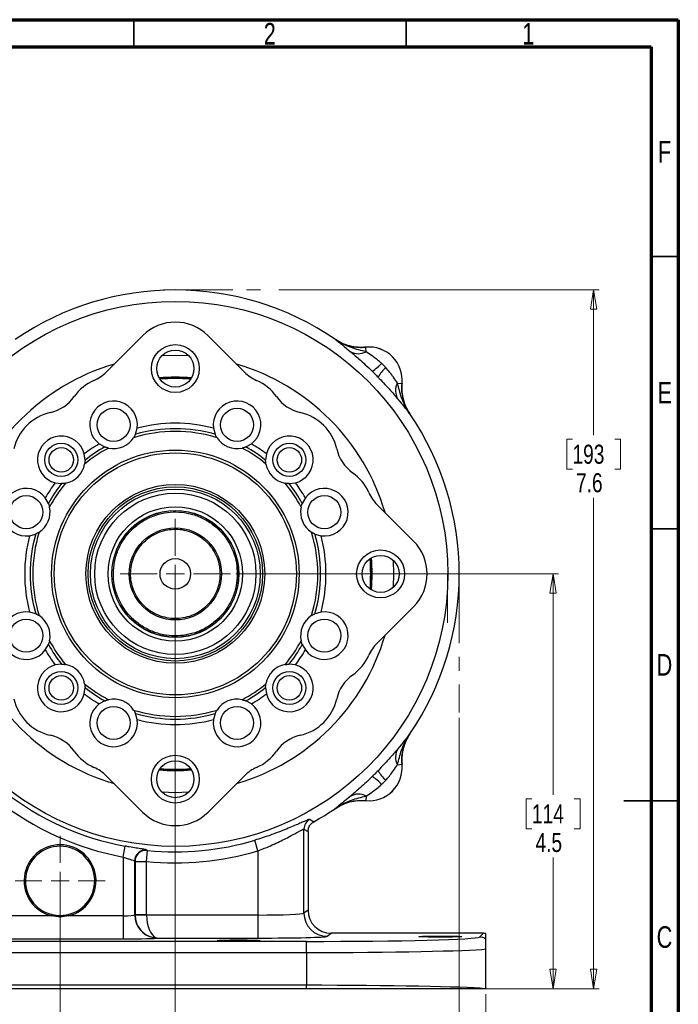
# Model space of a CAD drawing. Header units: inches. Extents: x 0.6 to 16.3, y 0.2 to 11.5.
# Tile 9 of 9: x 11.6 to 16.3, y 4.4 to 11.5. Entities that reach past the tile are written whole.
import ezdxf

# ---------------------------------------------------------------- set-up
doc = ezdxf.new("R2010")
doc.units = ezdxf.units.IN
doc.header["$MEASUREMENT"] = 0
doc.linetypes.add('CENTERX2', pattern=[0.8, 0.5, -0.1, 0.1, -0.1])
doc.styles.add('SLDTEXTSTYLE0', font='TXT', dxfattribs={"width": 0.75})
doc.dimstyles.new('SLDDIMSTYLE0', dxfattribs={"dimtxt": 0.137795, "dimasz": 0.14, "dimexe": 0, "dimexo": 0.0625, "dimgap": 0.034449, "dimtad": 0, "dimtih": 1, "dimtoh": 1, "dimdec": 1, "dimlfac": 1.5, "dimrnd": 1e-09, "dimzin": 12, "dimdsep": 46, "dimtxsty": 'SLDTEXTSTYLE0', "dimblk1": 'CLOSED', "dimblk2": 'CLOSED', "dimsah": 1, "dimcen": 0.09, "dimadec": 0, "dimazin": 3, "dimtfac": 1, "dimtdec": 1, "dimtofl": 0, "dimtmove": 0, "dimatfit": 3, "dimldrblk": 'CLOSED', "dimfxl": 0, "dimfrac": 2, "dimtolj": 1, "dimtzin": 12, "dimarcsym": 0})
doc.dimstyles.new('SLDDIMSTYLE1', dxfattribs={"dimtxt": 0.137795, "dimasz": 0.14, "dimexe": 0, "dimexo": 0.0625, "dimgap": 0.034449, "dimtad": 0, "dimdec": 1, "dimlfac": 1.5, "dimrnd": 1e-09, "dimzin": 12, "dimdsep": 46, "dimtxsty": 'SLDTEXTSTYLE0', "dimblk1": 'CLOSED', "dimblk2": 'CLOSED', "dimsah": 1, "dimcen": 0.09, "dimadec": 0, "dimazin": 3, "dimtfac": 1, "dimtdec": 1, "dimtofl": 0, "dimtmove": 0, "dimatfit": 3, "dimldrblk": 'CLOSED', "dimfxl": 0, "dimfrac": 2, "dimtolj": 1, "dimtzin": 12, "dimarcsym": 0})
doc.dimstyles.new('SLDDIMSTYLE2', dxfattribs={"dimtxt": 0.137795, "dimasz": 0.14, "dimexe": 0, "dimexo": 0.0625, "dimgap": 0.034449, "dimtad": 0, "dimdec": 1, "dimlfac": 1.5, "dimrnd": 1e-09, "dimzin": 12, "dimdsep": 46, "dimtxsty": 'SLDTEXTSTYLE0', "dimblk1": 'CLOSED', "dimblk2": 'CLOSED', "dimsah": 1, "dimcen": 0.09, "dimadec": 0, "dimazin": 3, "dimtfac": 1, "dimtofl": 0, "dimtmove": 0, "dimatfit": 3, "dimldrblk": 'CLOSED', "dimfxl": 0, "dimfrac": 2, "dimtolj": 1, "dimtzin": 12, "dimarcsym": 0})
doc.dimstyles.new('SLDDIMSTYLE3', dxfattribs={"dimtxt": 0.137795, "dimasz": 0.14, "dimexe": 0, "dimexo": 0.0625, "dimgap": 0.034449, "dimtad": 0, "dimtih": 1, "dimtoh": 1, "dimdec": 1, "dimlfac": 1.5, "dimrnd": 1e-09, "dimzin": 12, "dimdsep": 46, "dimtxsty": 'SLDTEXTSTYLE0', "dimblk1": 'CLOSED', "dimblk2": 'CLOSED', "dimsah": 1, "dimcen": 0.09, "dimadec": 0, "dimazin": 3, "dimtfac": 1, "dimtofl": 0, "dimtmove": 0, "dimatfit": 3, "dimldrblk": 'CLOSED', "dimfxl": 0, "dimfrac": 2, "dimtolj": 1, "dimtzin": 12, "dimarcsym": 0})
doc.dimstyles.new('SLDDIMSTYLE4', dxfattribs={"dimtxt": 0.137795, "dimasz": 0.14, "dimexe": 0, "dimexo": 0.0625, "dimgap": 0.034449, "dimtad": 0, "dimdec": 1, "dimlfac": 1.5, "dimrnd": 1e-09, "dimzin": 12, "dimdsep": 46, "dimtxsty": 'SLDTEXTSTYLE0', "dimblk1": 'CLOSED', "dimblk2": 'CLOSED', "dimsah": 1, "dimcen": 0.09, "dimadec": 0, "dimazin": 3, "dimtfac": 1, "dimtdec": 1, "dimtmove": 0, "dimatfit": 0, "dimldrblk": 'CLOSED', "dimfxl": 0, "dimfrac": 2, "dimtolj": 1, "dimtzin": 12, "dimarcsym": 0})

# ---------------------------------------------------------------- blocks, each defined once
blk = doc.blocks.new('_Closed')
at = {"color": 0, "linetype": 'ByBlock', "lineweight": -2}
for p, q in [((-1, 0.166667), (0, 0)), ((-1, 0.166667), (-1, -0.166667)), ((0, 0), (-1, -0.166667)), ((0, 0), (-1, 0))]:
    blk.add_line(p, q, dxfattribs=at)
blk = doc.blocks.new('_D')
at = {"color": 7, "linetype": 'Continuous', "lineweight": 0}
for p, q in [((13.4501, 9.5414), (15.7655, 9.5414)), ((15.7261, 9.5414), (15.7261, 8.4916)), ((15.5734, 8.4636), (15.5314, 8.4636)), ((15.5314, 8.4636), (15.5314, 8.2449)), ((15.8789, 8.4636), (15.9208, 8.4636)), ((15.9208, 8.4636), (15.9208, 8.2449)), ((15.5314, 8.2449), (15.5734, 8.2449)), ((15.9208, 8.2449), (15.8789, 8.2449)), ((15.7261, 4.4884), (15.7261, 8.0387)), ((14.8916, 4.4884), (15.7655, 4.4884))]:
    blk.add_line(p, q, dxfattribs=at)
at = {"color": 7, "linetype": 'Continuous', "lineweight": 18, "xscale": 0.14, "yscale": 0.14}
for p, rotation in [((15.7261, 9.5414), 90.0000000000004), ((15.7261, 4.4884), 270.0000000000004)]:
    blk.add_blockref('_Closed', p, dxfattribs=dict(at, rotation=rotation))
at = {"color": 7, "linetype": 'Continuous', "lineweight": 18, "char_height": 0.1378, "attachment_point": 1, "style": 'SLDTEXTSTYLE0'}
for s, insert in [('193', (15.5734, 8.4225)), ('7.6', (15.5989, 8.2163))]:
    blk.add_mtext(s, dxfattribs=dict(at, insert=insert))
blk = doc.blocks.new('_D_1')
at = {"color": 7, "linetype": 'Continuous', "lineweight": 0}
for p, q in [((14.7544, 6.4466), (14.7544, 3.5829)), ((11.8677, 5.229), (11.8677, 3.5829)), ((13.0602, 3.8207), (13.0183, 3.8207)), ((13.0183, 3.8207), (13.0183, 3.6019)), ((13.3657, 3.8207), (13.4077, 3.8207)), ((13.4077, 3.8207), (13.4077, 3.6019)), ((11.8677, 3.6222), (12.8974, 3.6222)), ((13.0183, 3.6019), (13.0602, 3.6019)), ((13.4077, 3.6019), (13.3657, 3.6019)), ((14.7544, 3.6222), (13.5285, 3.6222))]:
    blk.add_line(p, q, dxfattribs=at)
at = {"color": 7, "linetype": 'Continuous', "lineweight": 18, "xscale": 0.14, "yscale": 0.14, "rotation": 180.0000000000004}
blk.add_blockref('_Closed', (11.8677, 3.6222), dxfattribs=at)
at = {"color": 7, "linetype": 'Continuous', "lineweight": 18, "xscale": 0.14, "yscale": 0.14}
blk.add_blockref('_Closed', (14.7544, 3.6222), dxfattribs=at)
at = {"color": 7, "linetype": 'Continuous', "lineweight": 18, "char_height": 0.1378, "attachment_point": 1, "style": 'SLDTEXTSTYLE0'}
for s, insert in [('110', (13.0602, 3.7796)), ('4.3', (13.0857, 3.5734))]:
    blk.add_mtext(s, dxfattribs=dict(at, insert=insert))
blk = doc.blocks.new('_D_2')
at = {"color": 7, "linetype": 'Continuous', "lineweight": 0}
for p, q in [((11.8677, 4.903), (11.8677, 3.1104)), ((8.781, 4.449), (8.781, 3.1104)), ((10.3556, 3.3482), (10.3136, 3.3482)), ((10.3136, 3.3482), (10.3136, 3.1295)), ((10.6611, 3.3482), (10.703, 3.3482)), ((10.703, 3.3482), (10.703, 3.1295)), ((8.781, 3.1498), (10.1928, 3.1498)), ((11.8677, 3.1498), (10.8239, 3.1498)), ((10.3136, 3.1295), (10.3556, 3.1295)), ((10.703, 3.1295), (10.6611, 3.1295))]:
    blk.add_line(p, q, dxfattribs=at)
at = {"color": 7, "linetype": 'Continuous', "lineweight": 18, "xscale": 0.14, "yscale": 0.14, "rotation": 180.0000000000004}
blk.add_blockref('_Closed', (8.781, 3.1498, -0.7648), dxfattribs=at)
at = {"color": 7, "linetype": 'Continuous', "lineweight": 18, "xscale": 0.14, "yscale": 0.14}
blk.add_blockref('_Closed', (11.8677, 3.1498, -0.7648), dxfattribs=at)
at = {"color": 7, "linetype": 'Continuous', "lineweight": 18, "char_height": 0.1378, "attachment_point": 1, "style": 'SLDTEXTSTYLE0'}
for s, insert in [('118', (10.3556, 3.3071)), ('4.6', (10.3811, 3.101))]:
    blk.add_mtext(s, dxfattribs=dict(at, insert=insert))
blk = doc.blocks.new('_D_3')
at = {"color": 7, "linetype": 'Continuous', "lineweight": 0}
for p, q in [((11.8677, 4.903), (11.8677, 3.1104)), ((14.9478, 4.449), (14.9478, 3.1104)), ((13.6828, 3.3482), (13.6408, 3.3482)), ((13.6408, 3.3482), (13.6408, 3.1295)), ((13.9882, 3.3482), (14.0302, 3.3482)), ((14.0302, 3.3482), (14.0302, 3.1295)), ((11.8677, 3.1498), (13.52, 3.1498)), ((14.9478, 3.1498), (14.151, 3.1498)), ((13.6408, 3.1295), (13.6828, 3.1295)), ((14.0302, 3.1295), (13.9882, 3.1295))]:
    blk.add_line(p, q, dxfattribs=at)
at = {"color": 7, "linetype": 'Continuous', "lineweight": 18, "xscale": 0.14, "yscale": 0.14, "rotation": 180.0000000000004}
blk.add_blockref('_Closed', (11.8677, 3.1498, -0.7648), dxfattribs=at)
at = {"color": 7, "linetype": 'Continuous', "lineweight": 18, "xscale": 0.14, "yscale": 0.14}
blk.add_blockref('_Closed', (14.9478, 3.1498, -0.7648), dxfattribs=at)
at = {"color": 7, "linetype": 'Continuous', "lineweight": 18, "char_height": 0.1378, "attachment_point": 1, "style": 'SLDTEXTSTYLE0'}
for s, insert in [('117', (13.6828, 3.3071)), ('4.6', (13.7082, 3.101))]:
    blk.add_mtext(s, dxfattribs=dict(at, insert=insert))
blk = doc.blocks.new('_D_4')
at = {"color": 7, "linetype": 'Continuous', "lineweight": 0}
for p, q in [((13.1394, 7.4881), (15.4724, 7.4881)), ((15.433, 7.4881), (15.433, 5.8901)), ((15.2803, 5.8621), (15.2383, 5.8621)), ((15.2383, 5.8621), (15.2383, 5.6434)), ((15.5858, 5.8621), (15.6277, 5.8621)), ((15.6277, 5.8621), (15.6277, 5.6434)), ((15.2383, 5.6434), (15.2803, 5.6434)), ((15.6277, 5.6434), (15.5858, 5.6434)), ((15.433, 4.4884), (15.433, 5.4372)), ((14.9762, 4.4884), (15.4724, 4.4884))]:
    blk.add_line(p, q, dxfattribs=at)
at = {"color": 7, "linetype": 'Continuous', "lineweight": 18, "xscale": 0.14, "yscale": 0.14}
for p, rotation in [((15.433, 7.4881, -0.7648), 90.0000000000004), ((15.433, 4.4884, -0.7648), 270.0000000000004)]:
    blk.add_blockref('_Closed', p, dxfattribs=dict(at, rotation=rotation))
at = {"color": 7, "linetype": 'Continuous', "lineweight": 18, "char_height": 0.1378, "attachment_point": 1, "style": 'SLDTEXTSTYLE0'}
for s, insert in [('114', (15.2803, 5.821)), ('4.5', (15.3058, 5.6148))]:
    blk.add_mtext(s, dxfattribs=dict(at, insert=insert))
blk = doc.blocks.new('_D_5')
at = {"color": 7, "linetype": 'Continuous', "lineweight": 0}
for p, q in [((12.7011, 7.4487), (12.7011, 4.0553)), ((11.8677, 5.229), (11.8677, 4.0553)), ((12.1373, 4.2931), (12.0953, 4.2931)), ((12.0953, 4.2931), (12.0953, 4.0744)), ((12.3409, 4.2931), (12.3829, 4.2931)), ((12.3829, 4.2931), (12.3829, 4.0744)), ((11.8677, 4.0947), (11.6177, 4.0947)), ((12.0953, 4.0744), (12.1373, 4.0744)), ((12.3829, 4.0744), (12.3409, 4.0744)), ((12.7011, 4.0947), (12.9511, 4.0947))]:
    blk.add_line(p, q, dxfattribs=at)
at = {"color": 7, "linetype": 'Continuous', "lineweight": 18, "xscale": 0.14, "yscale": 0.14}
blk.add_blockref('_Closed', (11.8677, 4.0947, -0.7648), dxfattribs=at)
at = {"color": 7, "linetype": 'Continuous', "lineweight": 18, "xscale": 0.14, "yscale": 0.14, "rotation": 180.0000000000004}
blk.add_blockref('_Closed', (12.7011, 4.0947, -0.7648), dxfattribs=at)
at = {"color": 7, "linetype": 'Continuous', "lineweight": 18, "char_height": 0.1378, "attachment_point": 1, "style": 'SLDTEXTSTYLE0'}
for s, insert in [('32', (12.1373, 4.252)), ('1.3', (12.1119, 4.0458))]:
    blk.add_mtext(s, dxfattribs=dict(at, insert=insert))
blk = doc.blocks.new('SW_CENTERMARKSYMBOL_0')
at = {"color": 0, "linetype": 'Continuous', "lineweight": 18}
for p, q in [((0, 0.1312), (0, 0.326)), ((-0.1312, 0), (-0.326, 0)), ((0, 0), (-0.0656, 0)), ((0, 0), (0, 0.0656)), ((0, 0), (0, -0.0656)), ((0, 0), (0.0656, 0)), ((0.1312, 0), (0.326, 0)), ((0, -0.1312), (0, -0.326))]:
    blk.add_line(p, q, dxfattribs=at)
blk = doc.blocks.new('SW_CENTERMARKSYMBOL_1')
at = {"color": 0, "linetype": 'Continuous', "lineweight": 18}
for p, q in [((0, 0.1312), (0, 0.399)), ((-0.1312, 0), (-0.399, 0)), ((0, 0), (-0.0656, 0)), ((0, 0), (0, 0.0656)), ((0, 0), (0, -0.0656)), ((0, 0), (0.0656, 0)), ((0.1312, 0), (0.399, 0)), ((0, -0.1312), (0, -0.399))]:
    blk.add_line(p, q, dxfattribs=at)

msp = doc.modelspace()

# ---------------------------------------------------------------- linework, layer by layer
at = {"color": 7, "linetype": 'Continuous', "lineweight": 70}
for p, q in [((0.5906, 11.4961), (16.3386, 11.4961)), ((16.3386, 11.4961), (16.3386, 0.1969)), ((0.7874, 11.2992), (16.1417, 11.2992)), ((16.1417, 11.2992), (16.1417, 0.3937))]:
    msp.add_line(p, q, dxfattribs=at)
at = {"color": 7, "linetype": 'Continuous', "lineweight": 35}
for p, q in [((12.4016, 11.2992), (12.4016, 11.4961)), ((14.3701, 11.2992), (14.3701, 11.4961)), ((16.1417, 9.7835), (16.3386, 9.7835)), ((16.1417, 7.815), (16.3386, 7.815)), ((16.3386, 5.8465), (15.9449, 5.8465)), ((16.1417, 5.8465), (16.3386, 5.8465))]:
    msp.add_line(p, q, dxfattribs=at)
at = {"color": 7, "linetype": 'CENTERX2', "lineweight": 18}
for p, q in [((12.6164, 9.5414), (13.4107, 9.5414)), ((14.6698, 7.4881), (14.6698, 7.1343)), ((14.7544, 7.4881), (14.7544, 6.486))]:
    msp.add_line(p, q, dxfattribs=at)
at = {"color": 7, "linetype": 'Continuous', "lineweight": 25}
for p, q in [((12.4636, 9.2105), (12.2006, 8.9475)), ((13.2015, 8.9475), (12.9385, 9.2105)), ((13.8585, 9.1841), (13.8585, 9.1839)), ((13.8585, 9.1841), (13.8644, 9.1803)), ((14.0781, 9.1275), (14.0781, 9.1277)), ((14.0812, 9.095), (14.0781, 9.1275)), ((14.308, 8.8682), (14.3405, 8.8651)), ((14.3407, 8.8651), (14.3405, 8.8651)), ((14.3969, 8.6455), (14.3971, 8.6455)), ((12.4126, 8.4979), (12.4249, 8.542)), ((12.9772, 8.542), (12.9896, 8.4979)), ((12.1511, 8.4286), (12.1911, 8.4061)), ((13.2111, 8.4061), (13.2511, 8.4286)), ((12.0481, 8.3106), (12.0426, 8.3561)), ((13.3595, 8.3561), (13.3541, 8.3106)), ((11.8331, 8.1465), (11.8786, 8.1411)), ((13.5236, 8.1411), (13.5691, 8.1465)), ((11.7831, 7.9981), (11.7606, 8.0381)), ((13.6416, 8.0381), (13.6191, 7.9981)), ((14.4235, 7.7256), (14.1605, 7.9885)), ((11.6472, 7.7642), (11.6913, 7.7766)), ((13.7108, 7.7766), (13.755, 7.7642)), ((11.6913, 7.1996), (11.6472, 7.212)), ((13.755, 7.212), (13.7108, 7.1996)), ((14.1605, 6.9877), (14.4235, 7.2506)), ((11.7606, 6.9381), (11.7831, 6.9781)), ((13.6191, 6.9781), (13.6416, 6.9381)), ((11.8786, 6.8351), (11.8331, 6.8297)), ((13.5691, 6.8297), (13.5236, 6.8351)), ((12.0426, 6.6201), (12.0481, 6.6656)), ((13.3541, 6.6656), (13.3595, 6.6201)), ((12.1911, 6.5701), (12.1511, 6.5476)), ((13.2511, 6.5476), (13.2111, 6.5701)), ((12.4249, 6.4342), (12.4126, 6.4783)), ((12.9896, 6.4783), (12.9772, 6.4342)), ((14.3971, 6.3307), (14.3933, 6.3248)), ((14.3971, 6.3307), (14.3969, 6.3307)), ((14.308, 6.108), (14.3405, 6.1111)), ((14.3405, 6.1111), (14.3407, 6.1111)), ((12.2006, 6.0287), (12.4636, 5.7657)), ((12.9385, 5.7657), (13.2015, 6.0287)), ((14.0812, 5.8812), (14.0781, 5.8487)), ((14.0781, 5.8485), (14.0781, 5.8487)), ((13.8585, 5.7923), (13.8585, 5.7921)), ((13.6316, 5.0336), (13.6316, 5.6429)), ((13.6316, 5.6429), (13.6611, 5.6255)), ((13.6611, 5.6255), (13.6611, 5.0558)), ((13.2984, 5.4854), (13.2756, 5.5621)), ((12.3239, 5.4406), (12.3384, 5.5192)), ((12.4928, 5.4087), (12.5008, 5.4882)), ((12.4976, 5.4886), (12.4954, 5.4912)), ((13.2984, 5.4854), (13.2984, 5.021)), ((12.3239, 5.4406), (12.3239, 5.0151)), ((12.4072, 5.0214), (12.4072, 5.4117)), ((12.4072, 5.4117), (12.4095, 5.4091)), ((12.4095, 5.4091), (12.4095, 5.0231)), ((12.4928, 5.0231), (12.4928, 5.4087)), ((13.6611, 5.0558), (13.6316, 5.0336)), ((11.8076, 5.0151), (11.4116, 5.0151)), ((11.8099, 5.0248), (11.8076, 5.0151)), ((11.9279, 5.0151), (11.9256, 5.0248)), ((12.3239, 5.0151), (11.9279, 5.0151)), ((12.3239, 5.0151), (12.3239, 4.8485)), ((12.4095, 5.0231), (12.4072, 5.0214)), ((12.4928, 5.0231), (12.4095, 5.0231)), ((12.4928, 5.021), (12.4096, 5.0189)), ((13.2984, 5.021), (12.4928, 5.021)), ((13.2984, 5.021), (13.2984, 4.8544)), ((11.4116, 4.8485), (12.3239, 4.8485)), ((12.5728, 4.8544), (13.2984, 4.8544)), ((13.7981, 4.867), (13.8277, 4.8892)), ((14.9289, 4.8892), (13.8277, 4.8892)), ((14.9289, 4.8892), (14.9018, 4.8621)), ((14.9478, 4.8475), (14.9478, 4.8869)), ((13.6489, 4.8301), (10.08, 4.8301)), ((13.6489, 4.7502), (13.6489, 4.8301)), ((14.9478, 4.4884), (14.9478, 4.7756)), ((10.08, 4.7502), (13.6489, 4.7502)), ((13.6489, 4.7502), (13.6489, 4.5127)), ((13.6489, 4.5127), (10.08, 4.5127)), ((13.6489, 4.4884), (10.08, 4.4884)), ((13.6489, 4.4884), (13.6489, 4.5127)), ((14.9478, 4.4884), (14.9369, 4.4884))]:
    msp.add_line(p, q, dxfattribs=at)
at = {"color": 8, "linetype": 'Continuous', "lineweight": 25}
for p, q in [((14.2812, 7.4881), (14.2782, 7.5849)), ((14.2782, 7.3913), (14.2812, 7.4881))]:
    msp.add_line(p, q, dxfattribs=at)
at = {"color": 8, "linetype": 'Continuous', "lineweight": 25, "flags": 128}
for points in [[(12.7979, 9.0652), (12.7011, 9.0682), (12.6043, 9.0652)], [(12.6043, 5.911), (12.7011, 5.908), (12.7979, 5.911)]]:
    msp.add_lwpolyline(points, dxfattribs=at)
at = {"color": 7, "linetype": 'Continuous', "lineweight": 25, "flags": 128}
for points in [[(13.7021, 5.6953), (13.6966, 5.6986), (13.6731, 5.713)], [(11.8677, 5.018), (11.9112, 5.0218), (11.9256, 5.0248)]]:
    msp.add_lwpolyline(points, dxfattribs=at)
at = {"color": 7, "linetype": 'Continuous', "lineweight": 25}
for centre, radius in [((12.7011, 7.4881), 1.9707), ((12.7011, 8.9728), 0.1732), ((12.7011, 8.9728), 0.1339), ((12.2546, 8.566), 0.1197), ((13.1475, 8.566), 0.1197), ((11.8761, 8.3131), 0.1197), ((13.526, 8.3131), 0.1197), ((11.8764, 8.3128), 0.0887), ((12.7011, 7.4881), 0.8953), ((12.7011, 7.4881), 0.8753), ((13.5257, 8.3128), 0.0887), ((12.7011, 7.4881), 0.6467), ((12.7011, 7.4881), 0.6302), ((11.6232, 7.9346), 0.1197), ((12.7011, 7.4881), 0.6134), ((12.7011, 7.4881), 0.5833), ((13.7789, 7.9346), 0.1197), ((12.7011, 7.4881), 0.4859), ((12.7011, 7.4881), 0.4592), ((12.7011, 7.4881), 0.458), ((12.7011, 7.4881), 0.3333), ((14.1857, 7.4881), 0.1732), ((14.1857, 7.4881), 0.1339), ((12.7011, 7.4881), 0.1107), ((11.6232, 7.0416), 0.1197), ((13.7789, 7.0416), 0.1197), ((11.8761, 6.6631), 0.1197), ((13.526, 6.6631), 0.1197), ((11.8764, 6.6634), 0.0887), ((13.5257, 6.6634), 0.0887), ((12.2546, 6.4102), 0.1197), ((13.1475, 6.4102), 0.1197), ((12.7011, 6.0034), 0.1732), ((12.7011, 6.0034), 0.1339)]:
    msp.add_circle(centre, radius, dxfattribs=at)
for centre, radius, start, end in [((12.7011, 7.4881), 2.0533, 55.68866, 124.31134), ((12.7011, 8.973), 0.3358, 45, 135), ((14.1011, 8.8881), 0.2407, 354.52223, 95.47777), ((14.1011, 8.8881), 0.2405, 354.51489, 95.48511), ((14.0254, 9.1953), 0.1148, 238.54601, 299.09696), ((13.9785, 9.2018), 0.2874, 300.49936, 318.25232), ((14.4148, 8.7655), 0.2874, 131.74768, 149.50064), ((11.995, 9.1532), 0.2909, 293.91494, 315), ((13.4072, 9.1532), 0.2909, 225, 246.08506), ((12.2544, 8.5681), 0.3491, 113.91494, 144.59383), ((12.7011, 7.4881), 1.4127, 85.53282, 94.46718), ((13.1477, 8.5681), 0.3491, 35.40617, 66.08506), ((14.4083, 8.8124), 0.1148, 150.90304, 211.45399), ((11.7328, 8.9389), 0.2909, 282.78631, 324.59383), ((13.6694, 8.9389), 0.2909, 215.40617, 257.21369), ((12.2546, 8.566), 0.172, 352.00119, 232.99881), ((13.1475, 8.566), 0.172, 307.00119, 187.99881), ((11.8744, 8.3148), 0.3491, 102.78631, 167.21369), ((13.5277, 8.3148), 0.3491, 12.78631, 77.21369), ((12.7011, 7.4881), 2.0533, 325.68866, 34.31134), ((12.7011, 7.4881), 1.0895, 75.31804, 104.68196), ((11.8761, 8.3131), 0.172, 14.50119, 255.49881), ((12.7011, 7.4881), 1.0302, 72.97145, 107.02855), ((12.7011, 7.4881), 1.0502, 74.05355, 105.94645), ((13.526, 8.3131), 0.172, 284.50119, 165.49881), ((12.7011, 7.4881), 1.0895, 120.31804, 127.18196), ((12.7011, 7.4881), 1.0502, 119.05355, 128.44645), ((12.2546, 8.566), 0.172, 257.67429, 327.32571), ((13.1475, 8.566), 0.172, 212.67429, 282.32571), ((12.7011, 7.4881), 1.0502, 51.55355, 60.94645), ((12.7011, 7.4881), 1.0895, 52.81804, 59.68196), ((12.7011, 7.4881), 1.0302, 117.97145, 129.52855), ((12.7011, 7.4881), 1.0302, 50.47145, 62.02855), ((14.1519, 8.4564), 0.2909, 192.78631, 234.59383), ((11.8761, 8.3131), 0.172, 280.17429, 349.82571), ((13.526, 8.3131), 0.172, 190.17429, 259.82571), ((13.7811, 7.9348), 0.3491, 23.91494, 54.59383), ((12.7011, 7.4881), 1.0895, 142.81804, 149.68196), ((12.7011, 7.4881), 1.0502, 141.55355, 150.94645), ((12.7011, 7.4881), 1.0302, 140.47145, 152.02855), ((12.7011, 7.4881), 1.0302, 27.97145, 39.52855), ((12.7011, 7.4881), 1.0502, 29.05355, 38.44645), ((12.7011, 7.4881), 1.0895, 30.31804, 37.18196), ((11.6232, 7.9346), 0.172, 37.00119, 277.99881), ((13.7789, 7.9346), 0.172, 262.00119, 142.99881), ((14.3661, 8.1942), 0.2909, 203.91494, 225), ((11.6232, 7.9346), 0.172, 302.67429, 12.32571), ((13.7789, 7.9346), 0.172, 167.67429, 237.32571), ((12.7011, 7.4881), 1.0895, 165.31804, 194.68196), ((12.7011, 7.4881), 1.0502, 164.05355, 195.94645), ((12.7011, 7.4881), 1.0302, 162.97145, 197.02855), ((12.7011, 7.4881), 1.0302, 342.97145, 17.02855), ((12.7011, 7.4881), 1.0502, 344.05355, 15.94645), ((12.7011, 7.4881), 1.0895, 345.31804, 14.68196), ((14.186, 7.4881), 0.3358, 315, 45), ((12.7011, 7.4881), 1.4127, 355.53282, 4.46718), ((11.6232, 7.0416), 0.172, 82.00119, 322.99881), ((13.7789, 7.0416), 0.172, 217.00119, 97.99881), ((11.6232, 7.0416), 0.172, 347.67429, 57.32571), ((13.7789, 7.0416), 0.172, 122.67429, 192.32571), ((12.7011, 7.4881), 1.0302, 207.97145, 219.52855), ((12.7011, 7.4881), 1.0302, 320.47145, 332.02855), ((14.3661, 6.782), 0.2909, 135, 156.08506), ((12.7011, 7.4881), 1.0895, 210.31804, 217.18196), ((12.7011, 7.4881), 1.0502, 209.05355, 218.44645), ((12.7011, 7.4881), 1.0502, 321.55355, 330.94645), ((12.7011, 7.4881), 1.0895, 322.81804, 329.68196), ((13.7811, 7.0414), 0.3491, 305.40617, 336.08506), ((11.8761, 6.6631), 0.172, 104.50119, 345.49881), ((11.8761, 6.6631), 0.172, 10.17429, 79.82571), ((13.526, 6.6631), 0.172, 100.17429, 169.82571), ((13.526, 6.6631), 0.172, 194.50119, 75.49881), ((12.7011, 7.4881), 1.0302, 230.47145, 242.02855), ((12.7011, 7.4881), 1.0302, 297.97145, 309.52855), ((14.1519, 6.5198), 0.2909, 125.40617, 167.21369), ((12.7011, 7.4881), 1.0502, 231.55355, 240.94645), ((12.7011, 7.4881), 1.0502, 299.05355, 308.44645), ((11.8744, 6.6614), 0.3491, 192.78631, 257.21369), ((12.7011, 7.4881), 1.0895, 232.81804, 239.68196), ((12.2546, 6.4102), 0.172, 32.67429, 102.32571), ((13.1475, 6.4102), 0.172, 77.67429, 147.32571), ((12.7011, 7.4881), 1.0895, 300.31804, 307.18196), ((13.5277, 6.6614), 0.3491, 282.78631, 347.21369), ((12.2546, 6.4102), 0.172, 127.00119, 7.99881), ((12.7011, 7.4881), 1.0302, 252.97145, 287.02855), ((13.1475, 6.4102), 0.172, 172.00119, 52.99881), ((12.7011, 7.4881), 1.0502, 254.05355, 285.94645), ((12.7011, 7.4881), 1.0895, 255.31804, 284.68196), ((11.7328, 6.0373), 0.2909, 35.40617, 77.21369), ((13.6694, 6.0373), 0.2909, 102.78631, 144.59383), ((12.2544, 6.4081), 0.3491, 215.40617, 246.08506), ((13.1477, 6.4081), 0.3491, 293.91494, 324.59383), ((14.4083, 6.1638), 0.1148, 148.54601, 209.09696), ((11.995, 5.823), 0.2909, 45, 66.08506), ((12.7011, 7.4881), 1.4127, 265.53282, 274.46718), ((13.4072, 5.823), 0.2909, 113.91494, 135), ((14.1011, 6.0881), 0.2405, 264.51489, 5.48511), ((14.1011, 6.0881), 0.2407, 264.52223, 5.47777), ((14.4148, 6.2107), 0.2874, 210.49936, 228.25232), ((13.9785, 5.7744), 0.2874, 41.74768, 59.50064), ((12.7011, 7.4881), 2.002, 231.72847, 259.56328), ((12.7011, 7.4881), 2.0819, 231.72847, 259.56328), ((14.0254, 5.7809), 0.1148, 60.90304, 121.45399), ((12.7011, 7.4881), 2.0533, 299.17563, 304.31134), ((12.7011, 6.0032), 0.3358, 225, 315), ((13.7116, 5.6428), 0.0801, 118.74912, 179.95587), ((12.7011, 7.4881), 2.0099, 264.28032, 286.60909), ((11.8677, 5.2684), 0.2603, 283.35583, 256.64417), ((11.8677, 5.2684), 0.2503, 283.35583, 256.64417), ((12.4873, 5.4115), 0.0801, 84.2114, 179.90698), ((12.4896, 5.409), 0.0801, 84.28109, 179.90712), ((12.7011, 7.4881), 2.0898, 264.28032, 286.60909), ((12.574, 5.0216), 0.1668, 180.05671, 259.46894), ((12.5762, 5.0232), 0.1667, 180.02618, 181.47384), ((13.7983, 5.0338), 0.1668, 180.05364, 269.93108), ((12.55, 4.901), 0.0439, 261.53007, 281.36609), ((14.9017, 4.7821), 0.08, 54.79421, 89.95755)]:
    msp.add_arc(centre, radius, start, end, dxfattribs=at)
at = {"color": 8, "linetype": 'Continuous', "lineweight": 25}
for radius, start, end in [(1.5801, 106.28874, 163.71126), (1.5801, 16.28874, 73.71126), (1.4226, 85.3238, 94.6762), (1.4194, 85.38683, 94.61317), (1.4194, 355.38683, 4.61317), (1.4226, 355.3238, 4.6762), (1.5801, 196.28874, 253.71126), (1.5801, 286.28874, 343.71126), (1.4226, 265.3238, 274.6762), (1.4194, 265.38683, 274.61317)]:
    msp.add_arc((12.7011, 7.4881), radius, start, end, dxfattribs=at)
at = {"color": 7, "linetype": 'Continuous', "lineweight": 25}
for centre, major_axis, ratio, start_param, end_param in [((13.8278, 5.0559), (-0.1335, -0.1001), 0.999049, 5.640226, 7.210109), ((12.3239, 5.0216), (0.0833, 0), 0.078558, 4.712389, 6.248279), ((12.5733, 5.021), (-0.0543, 0.1579), 0.978221, 1.258768, 2.620669), ((12.5762, 5.0232), (0.0667, 0.05), 0.999049, 2.498634, 2.5239), ((12.5733, 5.021), (-0.0027, 0.1667), 0.482584, 1.562845, 2.924745), ((13.2984, 5.0341), (0.3333, 0), 0.039279, 4.712389, 6.248279), ((12.3239, 4.855), (0.25, 0), 0.026186, 4.712389, 6.189716), ((13.2984, 4.8675), (0.5, 0), 0.026186, 4.712389, 6.248279), ((13.6489, 4.863), (1.2533, 0), 0.026186, 4.712389, 6.257005), ((14.9288, 4.8092), (0.0566, 0.0566), 0.999315, 0.54568, 0.785056), ((13.6489, 4.783), (1.3333, 0), 0.024615, 4.712389, 6.055681), ((13.6489, 4.4799), (1.3333, 0), 0.024615, 0.261572, 1.570796)]:
    msp.add_ellipse(centre, major_axis=major_axis, ratio=ratio, start_param=start_param, end_param=end_param, dxfattribs=at)
for centre in [(14.6177, 4.8652), (13.1591, 4.8368)]:
    msp.add_ellipse(centre, major_axis=(0.1562, 0), ratio=0.026186, dxfattribs=at)
for points, knots in [([(13.8585, 9.1839), (13.8585, 9.1839), (13.8669, 9.1774), (13.8836, 9.1644), (13.9172, 9.1377), (13.9463, 9.1134), (13.9655, 9.0974)], [0, 0, 0, 0, 0.002547, 0.254971, 0.506602, 1, 1, 1, 1]), ([(14.0812, 9.095), (14.0455, 9.1035), (13.9892, 9.1168), (13.9149, 9.1485), (13.8771, 9.1709), (13.8586, 9.1838), (13.8585, 9.1839)], [0, 0, 0, 0, 0.458943, 0.721865, 0.99767, 1, 1, 1, 1]), ([(14.0781, 9.1275), (14.0591, 9.1266), (14.0205, 9.1248), (13.9635, 9.1349), (13.9082, 9.1536), (13.8752, 9.1737), (13.8585, 9.1839)], [0, 0, 0, 0, 0.246206, 0.499999, 0.746205, 1, 1, 1, 1]), ([(13.8771, 9.1728), (13.8919, 9.1647), (13.9234, 9.1475), (13.9743, 9.1328), (14.0269, 9.125), (14.0609, 9.1268), (14.0781, 9.1277)], [0, 0, 0, 0, 0.241066, 0.513053, 0.753661, 1, 1, 1, 1]), ([(13.9655, 9.0974), (13.975, 9.0894), (13.9942, 9.073), (14.0314, 9.0407), (14.0754, 9.0012), (14.1078, 8.9701), (14.1243, 8.9542)], [0, 0, 0, 0, 0.21336, 0.43352, 0.711269, 1, 1, 1, 1]), ([(14.1929, 9.0105), (14.1906, 9.0125), (14.1784, 9.0236), (14.1553, 9.0425), (14.1181, 9.0697), (14.095, 9.0856), (14.0812, 9.095)], [0, 0, 0, 0, 0.061603, 0.328469, 0.601193, 1, 1, 1, 1]), ([(14.308, 8.8682), (14.2986, 8.882), (14.2821, 8.9059), (14.2531, 8.9458), (14.2334, 8.9684), (14.2234, 8.9799)], [0, 0, 0, 0, 0.3988761, 0.6949123, 1, 1, 1, 1]), ([(14.1672, 8.9113), (14.1702, 8.9082), (14.1872, 8.8908), (14.2178, 8.8582), (14.2542, 8.8179), (14.2857, 8.7816), (14.3021, 8.7623), (14.3104, 8.7525)], [0, 0, 0, 0, 0.054789, 0.306864, 0.566571, 0.779999, 1, 1, 1, 1]), ([(14.3969, 8.6455), (14.3968, 8.6456), (14.3839, 8.6641), (14.3614, 8.7019), (14.3298, 8.7763), (14.3165, 8.8325), (14.308, 8.8682)], [0, 0, 0, 0, 0.00233, 0.278135, 0.541057, 1, 1, 1, 1]), ([(14.3407, 8.8651), (14.3402, 8.8595), (14.3383, 8.8355), (14.3401, 8.7922), (14.3514, 8.739), (14.3701, 8.6891), (14.388, 8.6602), (14.3971, 8.6455)], [0, 0, 0, 0, 0.073245, 0.312639, 0.558976, 0.776893, 1, 1, 1, 1]), ([(14.3969, 8.6455), (14.3957, 8.6473), (14.3841, 8.6644), (14.3652, 8.6995), (14.3473, 8.7526), (14.3378, 8.8086), (14.3396, 8.8461), (14.3405, 8.8651)], [0, 0, 0, 0, 0.028662, 0.26802, 0.51433, 0.753688, 1, 1, 1, 1]), ([(14.3104, 8.7525), (14.3264, 8.7333), (14.3507, 8.7043), (14.3774, 8.6706), (14.3904, 8.6539), (14.3968, 8.6456), (14.3969, 8.6455)], [0, 0, 0, 0, 0.493398, 0.745029, 0.997453, 1, 1, 1, 1]), ([(12.4126, 8.4979), (12.4125, 8.4977), (12.4123, 8.4973), (12.4111, 8.4946), (12.409, 8.49), (12.4052, 8.4826), (12.4015, 8.4765), (12.3994, 8.4731)], [0, 0, 0, 0, 0.1458028, 0.2913219, 0.4460576, 0.6836385, 1, 1, 1, 1]), ([(13.0028, 8.4731), (13.0008, 8.4763), (12.9972, 8.4821), (12.9933, 8.4897), (12.991, 8.4946), (12.9898, 8.4974), (12.9897, 8.4977), (12.9896, 8.4979)], [0, 0, 0, 0, 0.296629, 0.532467, 0.714441, 0.866237, 1, 1, 1, 1]), ([(12.2179, 8.3979), (12.2142, 8.3988), (12.2076, 8.4004), (12.1995, 8.403), (12.1944, 8.4048), (12.1916, 8.4059), (12.1912, 8.4061), (12.1911, 8.4061)], [0, 0, 0, 0, 0.296629, 0.532467, 0.714441, 0.866237, 1, 1, 1, 1]), ([(13.2111, 8.4061), (13.2109, 8.406), (13.2105, 8.4059), (13.2077, 8.4048), (13.203, 8.4031), (13.1951, 8.4005), (13.1882, 8.3989), (13.1843, 8.3979)], [0, 0, 0, 0, 0.1458028, 0.2913219, 0.4460576, 0.6836385, 1, 1, 1, 1]), ([(12.0481, 8.3106), (12.0481, 8.3104), (12.0481, 8.31), (12.048, 8.307), (12.0478, 8.302), (12.0472, 8.2937), (12.046, 8.2867), (12.0454, 8.2827)], [0, 0, 0, 0, 0.145803, 0.291322, 0.446058, 0.683639, 1, 1, 1, 1]), ([(13.3567, 8.2827), (13.3561, 8.2864), (13.3551, 8.2931), (13.3544, 8.3016), (13.3541, 8.307), (13.3541, 8.3101), (13.3541, 8.3104), (13.3541, 8.3106)], [0, 0, 0, 0, 0.296629, 0.532467, 0.714441, 0.866237, 1, 1, 1, 1]), ([(11.9065, 8.1438), (11.9028, 8.1432), (11.8961, 8.1421), (11.8876, 8.1414), (11.8822, 8.1411), (11.8791, 8.1411), (11.8788, 8.1411), (11.8786, 8.1411)], [0, 0, 0, 0, 0.296629, 0.532467, 0.714441, 0.866237, 1, 1, 1, 1]), ([(13.5236, 8.1411), (13.5234, 8.1411), (13.523, 8.1411), (13.52, 8.1412), (13.5149, 8.1414), (13.5066, 8.142), (13.4996, 8.1431), (13.4957, 8.1438)], [0, 0, 0, 0, 0.145803, 0.291322, 0.446058, 0.683639, 1, 1, 1, 1]), ([(11.7831, 7.9981), (11.7831, 7.9979), (11.7833, 7.9975), (11.7844, 7.9947), (11.7861, 7.99), (11.7887, 7.9821), (11.7903, 7.9752), (11.7913, 7.9713)], [0, 0, 0, 0, 0.145803, 0.291322, 0.446058, 0.683639, 1, 1, 1, 1]), ([(13.6109, 7.9713), (13.6118, 7.975), (13.6134, 7.9816), (13.616, 7.9896), (13.6178, 7.9948), (13.6189, 7.9976), (13.619, 7.9979), (13.6191, 7.9981)], [0, 0, 0, 0, 0.296629, 0.532467, 0.714441, 0.866237, 1, 1, 1, 1]), ([(13.1491, 7.4841), (13.1479, 7.5115), (13.1454, 7.5678), (13.1212, 7.6515), (13.0806, 7.7321), (13.0229, 7.8043), (12.9635, 7.8535), (12.9111, 7.8847), (12.8574, 7.9097), (12.7886, 7.9302), (12.7051, 7.9386), (12.6214, 7.9317), (12.5377, 7.9084), (12.4571, 7.8675), (12.3849, 7.81), (12.3357, 7.7505), (12.3045, 7.6981), (12.2795, 7.6444), (12.259, 7.5756), (12.2506, 7.4921), (12.2575, 7.4084), (12.2808, 7.3247), (12.3217, 7.2441), (12.3792, 7.1719), (12.4387, 7.1227), (12.4911, 7.0915), (12.5447, 7.0665), (12.6135, 7.046), (12.6971, 7.0376), (12.7807, 7.0445), (12.8645, 7.0678), (12.9451, 7.1087), (13.0173, 7.1662), (13.0664, 7.2257), (13.0977, 7.2781), (13.1226, 7.3318), (13.1439, 7.4006), (13.1474, 7.4568), (13.1491, 7.4841)], [0, 0, 0, 0, 0.029124, 0.059993, 0.092145, 0.124979, 0.157814, 0.173908, 0.190007, 0.220876, 0.25, 0.279124, 0.309993, 0.342145, 0.374979, 0.407814, 0.423908, 0.440007, 0.470876, 0.5, 0.529124, 0.559993, 0.592145, 0.624979, 0.657814, 0.673908, 0.690007, 0.720876, 0.75, 0.779124, 0.809993, 0.842145, 0.874979, 0.907814, 0.923908, 0.940007, 0.970876, 1, 1, 1, 1]), ([(11.7161, 7.7898), (11.7129, 7.7878), (11.7071, 7.7842), (11.6995, 7.7804), (11.6946, 7.7781), (11.6918, 7.7768), (11.6915, 7.7767), (11.6913, 7.7766)], [0, 0, 0, 0, 0.296629, 0.532467, 0.714441, 0.866237, 1, 1, 1, 1]), ([(13.0244, 7.4852), (13.0235, 7.505), (13.0217, 7.5456), (13.0043, 7.606), (12.975, 7.6642), (12.9334, 7.7163), (12.8821, 7.7588), (12.8244, 7.7893), (12.7643, 7.8072), (12.704, 7.8132), (12.6436, 7.8082), (12.5832, 7.7914), (12.525, 7.7619), (12.4729, 7.7204), (12.4304, 7.6691), (12.3999, 7.6114), (12.382, 7.5513), (12.376, 7.491), (12.3809, 7.4306), (12.3977, 7.3702), (12.4272, 7.312), (12.4688, 7.2599), (12.5201, 7.2174), (12.5778, 7.1869), (12.6379, 7.169), (12.6982, 7.163), (12.7586, 7.168), (12.819, 7.1848), (12.8772, 7.2143), (12.9293, 7.2558), (12.9718, 7.3071), (13.0021, 7.3648), (13.0207, 7.4249), (13.0232, 7.4655), (13.0244, 7.4852)], [0, 0, 0, 0, 0.029129, 0.060003, 0.09216, 0.125, 0.15784, 0.189997, 0.220871, 0.25, 0.279129, 0.310003, 0.34216, 0.375, 0.40784, 0.439997, 0.470871, 0.5, 0.529129, 0.560003, 0.59216, 0.625, 0.65784, 0.689997, 0.720871, 0.75, 0.779129, 0.810003, 0.84216, 0.875, 0.90784, 0.939997, 0.970871, 1, 1, 1, 1]), ([(13.7108, 7.7766), (13.7107, 7.7767), (13.7103, 7.7769), (13.7075, 7.7781), (13.703, 7.7802), (13.6956, 7.784), (13.6895, 7.7877), (13.6861, 7.7898)], [0, 0, 0, 0, 0.145803, 0.291322, 0.446058, 0.683639, 1, 1, 1, 1]), ([(11.6913, 7.1996), (11.6915, 7.1995), (11.6919, 7.1993), (11.6946, 7.1981), (11.6992, 7.196), (11.7066, 7.1922), (11.7126, 7.1885), (11.7161, 7.1864)], [0, 0, 0, 0, 0.145803, 0.291322, 0.446058, 0.683639, 1, 1, 1, 1]), ([(13.6861, 7.1864), (13.6893, 7.1884), (13.6951, 7.192), (13.7026, 7.1958), (13.7076, 7.1981), (13.7104, 7.1994), (13.7107, 7.1995), (13.7108, 7.1996)], [0, 0, 0, 0, 0.296629, 0.532467, 0.714441, 0.866237, 1, 1, 1, 1]), ([(11.7913, 7.0049), (11.7904, 7.0012), (11.7888, 6.9946), (11.7862, 6.9866), (11.7844, 6.9814), (11.7833, 6.9786), (11.7831, 6.9783), (11.7831, 6.9781)], [0, 0, 0, 0, 0.296629, 0.532467, 0.714441, 0.866237, 1, 1, 1, 1]), ([(13.6191, 6.9781), (13.619, 6.9783), (13.6189, 6.9787), (13.6178, 6.9815), (13.6161, 6.9862), (13.6135, 6.9941), (13.6118, 7.001), (13.6109, 7.0049)], [0, 0, 0, 0, 0.145803, 0.291322, 0.446058, 0.683639, 1, 1, 1, 1]), ([(11.8786, 6.8351), (11.8788, 6.8351), (11.8792, 6.8351), (11.8822, 6.8351), (11.8872, 6.8348), (11.8955, 6.8342), (11.9025, 6.8331), (11.9065, 6.8324)], [0, 0, 0, 0, 0.145803, 0.291322, 0.446058, 0.683639, 1, 1, 1, 1]), ([(13.4957, 6.8324), (13.4994, 6.833), (13.5061, 6.8341), (13.5146, 6.8348), (13.52, 6.8351), (13.523, 6.8351), (13.5234, 6.8351), (13.5236, 6.8351)], [0, 0, 0, 0, 0.296629, 0.532467, 0.714441, 0.866237, 1, 1, 1, 1]), ([(12.0454, 6.6935), (12.046, 6.6898), (12.0471, 6.6831), (12.0478, 6.6746), (12.048, 6.6692), (12.0481, 6.6661), (12.0481, 6.6658), (12.0481, 6.6656)], [0, 0, 0, 0, 0.296629, 0.532467, 0.714441, 0.866237, 1, 1, 1, 1]), ([(13.3541, 6.6656), (13.3541, 6.6658), (13.3541, 6.6662), (13.3541, 6.6692), (13.3544, 6.6742), (13.355, 6.6826), (13.3561, 6.6895), (13.3567, 6.6935)], [0, 0, 0, 0, 0.145803, 0.291322, 0.446058, 0.683639, 1, 1, 1, 1]), ([(12.1911, 6.5701), (12.1913, 6.5702), (12.1916, 6.5703), (12.1944, 6.5714), (12.1992, 6.5731), (12.2071, 6.5757), (12.214, 6.5773), (12.2179, 6.5783)], [0, 0, 0, 0, 0.145803, 0.291322, 0.446058, 0.683639, 1, 1, 1, 1]), ([(13.1843, 6.5783), (13.1879, 6.5774), (13.1945, 6.5758), (13.2026, 6.5732), (13.2077, 6.5714), (13.2106, 6.5703), (13.2109, 6.5701), (13.2111, 6.5701)], [0, 0, 0, 0, 0.296629, 0.532467, 0.714441, 0.866237, 1, 1, 1, 1]), ([(12.3994, 6.5031), (12.4014, 6.4999), (12.4049, 6.4941), (12.4088, 6.4865), (12.4111, 6.4816), (12.4124, 6.4788), (12.4125, 6.4785), (12.4126, 6.4783)], [0, 0, 0, 0, 0.296629, 0.532467, 0.714441, 0.866237, 1, 1, 1, 1]), ([(12.9896, 6.4783), (12.9897, 6.4785), (12.9898, 6.4789), (12.991, 6.4816), (12.9932, 6.4862), (12.997, 6.4936), (13.0007, 6.4997), (13.0028, 6.5031)], [0, 0, 0, 0, 0.145803, 0.291322, 0.446058, 0.683639, 1, 1, 1, 1]), ([(14.308, 6.108), (14.3165, 6.1437), (14.3298, 6.1999), (14.3614, 6.2743), (14.3839, 6.3121), (14.3968, 6.3306), (14.3969, 6.3307)], [0, 0, 0, 0, 0.458943, 0.721865, 0.99767, 1, 1, 1, 1]), ([(14.3969, 6.3307), (14.3968, 6.3306), (14.3904, 6.3223), (14.3774, 6.3056), (14.3507, 6.2719), (14.3264, 6.2429), (14.3104, 6.2237)], [0, 0, 0, 0, 0.002547, 0.254971, 0.506602, 1, 1, 1, 1]), ([(14.3405, 6.1111), (14.3396, 6.1299), (14.3378, 6.1681), (14.3477, 6.2249), (14.3663, 6.2805), (14.3866, 6.3138), (14.3969, 6.3307)], [0, 0, 0, 0, 0.243914, 0.495196, 0.743693, 1, 1, 1, 1]), ([(14.3857, 6.3121), (14.3777, 6.2973), (14.3605, 6.2658), (14.3458, 6.2149), (14.338, 6.1623), (14.3398, 6.1283), (14.3407, 6.1111)], [0, 0, 0, 0, 0.241066, 0.513053, 0.753661, 1, 1, 1, 1]), ([(14.3104, 6.2237), (14.3023, 6.2142), (14.286, 6.195), (14.2537, 6.1578), (14.2142, 6.1138), (14.183, 6.0814), (14.1672, 6.0649)], [0, 0, 0, 0, 0.21336, 0.43352, 0.711269, 1, 1, 1, 1]), ([(14.2234, 5.9963), (14.2255, 5.9986), (14.2365, 6.0108), (14.2554, 6.0339), (14.2827, 6.0711), (14.2986, 6.0942), (14.308, 6.108)], [0, 0, 0, 0, 0.061603, 0.328469, 0.601193, 1, 1, 1, 1]), ([(14.1243, 6.022), (14.1212, 6.019), (14.1037, 6.002), (14.0712, 5.9714), (14.0308, 5.935), (13.9946, 5.9035), (13.9753, 5.8871), (13.9655, 5.8788)], [0, 0, 0, 0, 0.054789, 0.306864, 0.566571, 0.779999, 1, 1, 1, 1]), ([(14.0812, 5.8812), (14.0949, 5.8906), (14.1189, 5.9071), (14.1587, 5.9361), (14.1814, 5.9558), (14.1929, 5.9657)], [0, 0, 0, 0, 0.398876, 0.694912, 1, 1, 1, 1]), ([(13.8585, 5.7923), (13.8586, 5.7924), (13.8771, 5.8053), (13.9149, 5.8277), (13.9892, 5.8594), (14.0455, 5.8727), (14.0812, 5.8812)], [0, 0, 0, 0, 0.00233, 0.278135, 0.541057, 1, 1, 1, 1]), ([(13.9655, 5.8788), (13.9463, 5.8628), (13.9172, 5.8385), (13.8836, 5.8118), (13.8669, 5.7988), (13.8585, 5.7923), (13.8585, 5.7923)], [0, 0, 0, 0, 0.493398, 0.745029, 0.997453, 1, 1, 1, 1]), ([(13.8585, 5.7923), (13.8594, 5.7929), (13.8755, 5.8039), (13.9095, 5.8226), (13.9629, 5.8412), (14.0199, 5.8514), (14.0585, 5.8496), (14.0781, 5.8487)], [0, 0, 0, 0, 0.014322, 0.253699, 0.500028, 0.74622, 1, 1, 1, 1]), ([(13.8585, 5.7921), (13.8747, 5.802), (13.9077, 5.8222), (13.9624, 5.8408), (14.0199, 5.8512), (14.0585, 5.8494), (14.0781, 5.8485)], [0, 0, 0, 0, 0.246215, 0.500001, 0.746214, 1, 1, 1, 1]), ([(13.6731, 5.713), (13.6715, 5.7129), (13.6681, 5.7128), (13.6516, 5.7063), (13.627, 5.6956), (13.5943, 5.6811), (13.5537, 5.6633), (13.5046, 5.6427), (13.4478, 5.6203), (13.3885, 5.5985), (13.3305, 5.5789), (13.2939, 5.5677), (13.2756, 5.5621)], [0, 0, 0, 0, 0.098894, 0.197804, 0.295619, 0.393465, 0.495692, 0.597936, 0.709731, 0.821513, 0.910763, 1, 1, 1, 1]), ([(13.2984, 5.4854), (13.3291, 5.4974), (13.379, 5.5167), (13.4427, 5.546), (13.4902, 5.5693), (13.5313, 5.5908), (13.5653, 5.6092), (13.5928, 5.6244), (13.6135, 5.6357), (13.6274, 5.6426), (13.6302, 5.6428), (13.6316, 5.6429)], [0, 0, 0, 0, 0.1825492, 0.2967653, 0.4109787, 0.5138209, 0.6166186, 0.7128313, 0.8089777, 0.9045074, 1, 1, 1, 1]), ([(13.6611, 5.6255), (13.6611, 5.6268), (13.6613, 5.6371), (13.6657, 5.6561), (13.6798, 5.6798), (13.6946, 5.6901), (13.7021, 5.6953)], [0, 0, 0, 0, 0.046872, 0.364537, 0.68227, 1, 1, 1, 1]), ([(12.4954, 5.4912), (12.493, 5.4921), (12.4884, 5.4938), (12.46, 5.4986), (12.4192, 5.5052), (12.376, 5.5124), (12.3484, 5.5174), (12.3384, 5.5192)], [0, 0, 0, 0, 0.221817, 0.441702, 0.659548, 0.876444, 1, 1, 1, 1]), ([(12.5008, 5.4882), (12.5006, 5.4882), (12.5, 5.4883), (12.4991, 5.4884), (12.4983, 5.4885), (12.4977, 5.4886), (12.4976, 5.4886), (12.4976, 5.4886)], [0, 0, 0, 0, 0.119953, 0.337484, 0.556419, 0.77724, 1, 1, 1, 1]), ([(12.3239, 5.4406), (12.3292, 5.4387), (12.3437, 5.4336), (12.3665, 5.4261), (12.3882, 5.4193), (12.4035, 5.4143), (12.406, 5.4125), (12.4072, 5.4117)], [0, 0, 0, 0, 0.128641, 0.351495, 0.570084, 0.785755, 1, 1, 1, 1]), ([(12.4095, 5.4091), (12.4108, 5.4091), (12.4133, 5.4091), (12.4284, 5.409), (12.4502, 5.4088), (12.4731, 5.4087), (12.4876, 5.4087), (12.4928, 5.4087)], [0, 0, 0, 0, 0.21931, 0.438174, 0.657576, 0.877908, 1, 1, 1, 1]), ([(11.9279, 5.0151), (11.9079, 5.0117), (11.8678, 5.005), (11.8277, 5.0117), (11.8076, 5.0151)], [0, 0, 0, 0, 0.499568, 1, 1, 1, 1]), ([(12.5435, 4.8576), (12.5481, 4.8568), (12.5551, 4.8555), (12.5633, 4.8548), (12.5677, 4.8546), (12.57, 4.8545), (12.5713, 4.8544), (12.572, 4.8544), (12.5723, 4.8544), (12.5726, 4.8544), (12.5727, 4.8544), (12.5728, 4.8544)], [0, 0, 0, 0, 0.465175, 0.70992, 0.841777, 0.91348, 0.952631, 0.97405, 0.985584, 0.987309, 1, 1, 1, 1]), ([(12.5587, 4.858), (12.5608, 4.8571), (12.5642, 4.8558), (12.5681, 4.855), (12.5702, 4.8546), (12.5714, 4.8545), (12.5721, 4.8545), (12.5724, 4.8544), (12.5726, 4.8544), (12.5727, 4.8544), (12.5728, 4.8544), (12.5728, 4.8544)], [0, 0, 0, 0, 0.450286, 0.697542, 0.833751, 0.908711, 0.949906, 0.972523, 0.985664, 0.987381, 1, 1, 1, 1]), ([(14.9478, 4.7756), (14.9478, 4.7782), (14.9478, 4.7839), (14.9478, 4.7935), (14.9478, 4.81), (14.9478, 4.8282), (14.9478, 4.8425), (14.9478, 4.8458), (14.9478, 4.8475)], [0, 0, 0, 0, 0.027056, 0.060277, 0.120397, 0.308773, 0.65377, 1, 1, 1, 1]), ([(14.9369, 4.4884), (14.9212, 4.4884), (14.8911, 4.4884), (14.8249, 4.4884), (14.747, 4.4884), (14.6552, 4.4884), (14.5506, 4.4884), (14.4348, 4.4884), (14.3092, 4.4884), (14.1749, 4.4884), (14.0339, 4.4884), (13.8977, 4.4884), (13.7689, 4.4884), (13.6889, 4.4884), (13.6489, 4.4884)], [0, 0, 0, 0, 0.092009, 0.177337, 0.262938, 0.348268, 0.433634, 0.51927, 0.604638, 0.690411, 0.776456, 0.86223, 0.931115, 1, 1, 1, 1])]:
    msp.add_open_spline(points, degree=3, knots=knots, dxfattribs=at)
for points in [[(14.2234, 8.9799), (14.2185, 8.9852), (14.2087, 8.9957), (14.1982, 9.0055), (14.1929, 9.0105)], [(14.1243, 8.9542), (14.1315, 8.9471), (14.1459, 8.933), (14.1601, 8.9186), (14.1672, 8.9113)], [(14.1672, 6.0649), (14.1601, 6.0576), (14.1459, 6.0432), (14.1315, 6.0291), (14.1243, 6.022)], [(14.1929, 5.9657), (14.1982, 5.9707), (14.2087, 5.9805), (14.2185, 5.991), (14.2234, 5.9963)], [(11.8099, 5.0248), (11.8292, 5.0214), (11.8677, 5.0146), (11.9063, 5.0214), (11.9256, 5.0248)]]:
    msp.add_open_spline(points, degree=3, dxfattribs=at)

# ---------------------------------------------------------------- block references
at = {"color": 7, "linetype": 'Continuous', "lineweight": 0}
for name, p in [('SW_CENTERMARKSYMBOL_1', (12.7011, 7.4881)), ('SW_CENTERMARKSYMBOL_0', (11.8677, 5.2684))]:
    msp.add_blockref(name, p, dxfattribs=at)

# ---------------------------------------------------------------- texts
at = {"color": 7, "linetype": 'Continuous', "lineweight": 0, "char_height": 0.1562, "attachment_point": 2, "style": 'SLDTEXTSTYLE0'}
for s, insert in [('2', (13.3843, 11.4728)), ('1', (15.2543, 11.4728)), ('F', (16.2385, 10.6191)), ('E', (16.2405, 8.8769)), ('D', (16.2383, 6.9084)), ('C', (16.2385, 4.9399))]:
    msp.add_mtext(s, dxfattribs=dict(at, insert=insert))

# ---------------------------------------------------------------- dimensions: what is measured, and where the dimension line sits
at = {"color": 7, "linetype": 'Continuous', "lineweight": 18}
for base, p1, p2, angle, dimstyle, picture, middle in [((15.7261, 9.5414), (14.8522, 4.4884), (13.4107, 9.5414), 90, 'SLDDIMSTYLE0', '_D', (15.7261, 8.2651)), ((15.433, 4.4884), (13.1, 7.4881), (14.9369, 4.4884), 90, 'SLDDIMSTYLE3', '_D_4', (15.433, 5.6636)), ((14.9478, 3.1498), (11.8677, 4.9424), (14.9478, 4.4884), 0, 'SLDDIMSTYLE2', '_D_3', (13.8355, 3.1498))]:
    dim = msp.add_linear_dim(base=base, p1=p1, p2=p2, angle=angle, dimstyle=dimstyle, dxfattribs=at)
    dim.commit()
    dim.dimension.update_dxf_attribs({"geometry": picture, "text_midpoint": middle, "dimtype": 160})
for base, p1, p2, dimstyle, picture, middle in [((11.8677, 4.0947), (12.7011, 7.4881), (11.8677, 5.2684), 'SLDDIMSTYLE4', '_D_5', (12.2391, 4.0947)), ((14.7544, 3.6222), (11.8677, 5.2684), (14.7544, 6.486), 'SLDDIMSTYLE1', '_D_1', (13.213, 3.6222)), ((11.8677, 3.1498), (8.781, 4.4884), (11.8677, 4.9424), 'SLDDIMSTYLE1', '_D_2', (10.5083, 3.1498))]:
    dim = msp.add_linear_dim(base=base, p1=p1, p2=p2, dimstyle=dimstyle, dxfattribs=at)
    dim.commit()
    dim.dimension.update_dxf_attribs({"geometry": picture, "text_midpoint": middle, "dimtype": 160})

doc.saveas('drawing.dxf')
